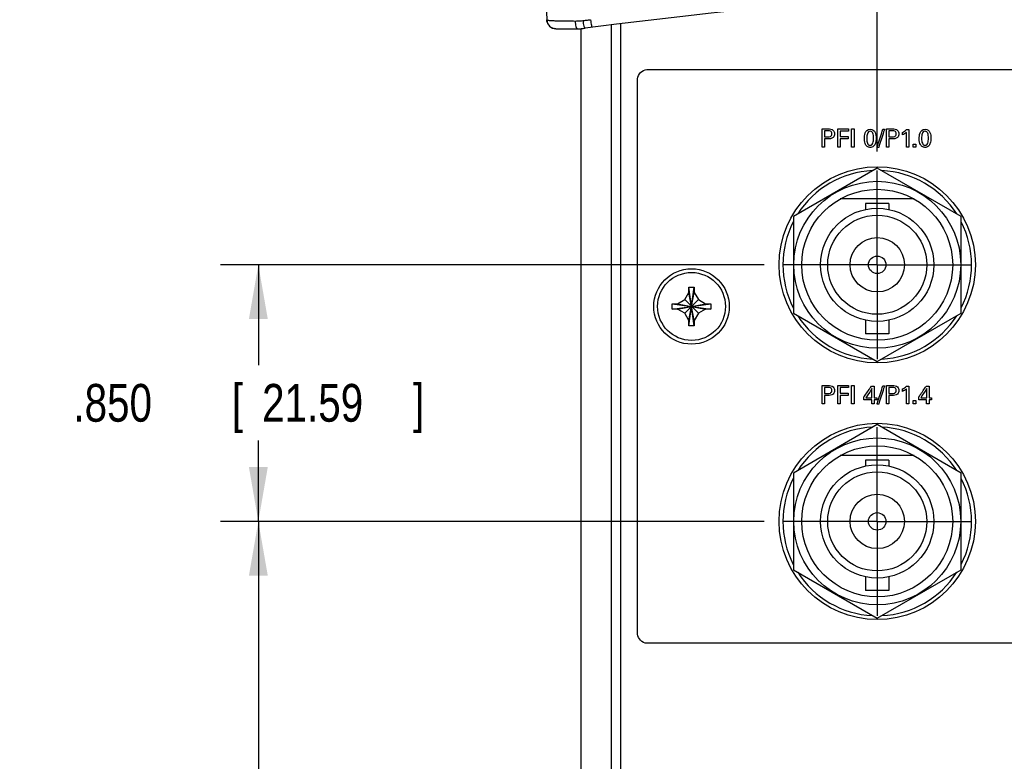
# Model space of a CAD drawing. Header units: inches. Extents: x 0 to 34, y 0 to 22.
# Tile 71 of 111: x 6.7 to 10, y 16.1 to 18.6. Entities that reach past the tile are written whole.
import ezdxf

# ---------------------------------------------------------------- set-up
doc = ezdxf.new("R2010")
doc.units = ezdxf.units.IN
doc.header["$LTSCALE"] = 1.87
doc.header["$MEASUREMENT"] = 0
doc.linetypes.add('CENTER', pattern=[0.6, 0.375, -0.075, 0.075, -0.075])
doc.layers.get('0').update_dxf_attribs({"linetype": 'CONTINUOUS'})
for name, color, linetype in [('DATUMCURVES', 7, 'CONTINUOUS'), ('DEFAULT_1', 7, 'CENTER'), ('DIMENSIONS', 7, 'CONTINUOUS')]:
    doc.layers.add(name, color=color, linetype=linetype)
doc.styles.get("Standard").update_dxf_attribs({"font": 'txt', "width": 0.8})
doc.dimstyles.new('DIMSTYLE_1', dxfattribs={"dimtxt": 0.125, "dimasz": 0.18, "dimexe": 0.18, "dimexo": 0.0625, "dimgap": 0.09, "dimtad": 0, "dimtih": 1, "dimtoh": 1, "dimdec": 3, "dimzin": 4, "dimdsep": 46, "dimtxsty": 'STANDARD', "dimblk": '_FILLED', "dimblk1": '_FILLED', "dimblk2": '_FILLED', "dimcen": 0.09, "dimadec": 0, "dimazin": 0, "dimtp": 0.001, "dimtm": 0.001, "dimtfac": 1, "dimtdec": 3, "dimtofl": 0, "dimtmove": 0, "dimatfit": 3, "dimldrblk": '_FILLED', "dimfxl": 1, "dimtolj": 1, "dimtzin": 4, "dimarcsym": 0})

# ---------------------------------------------------------------- blocks, each defined once
blk = doc.blocks.new('_FILLED')
at = {"color": 0, "linetype": 'BYBLOCK'}
blk.add_solid([(0, 0), (-1, 0.174), (-1, -0.174)], dxfattribs=at)
blk = doc.blocks.new('*D2')
at = {"layer": 'DIMENSIONS', "color": 2, "linetype": 'CONTINUOUS'}
for p, q in [((9.211, 16.9065), (7.4113, 16.9065)), ((7.5363, 16.9065), (7.5363, 15.9319)), ((7.5363, 14.7065), (7.5363, 15.6819)), ((9.211, 14.7065), (7.4113, 14.7065))]:
    blk.add_line(p, q, dxfattribs=at)
at = {"layer": 'DIMENSIONS', "color": 2, "linetype": 'CONTINUOUS', "xscale": 0.18, "yscale": 0.18, "zscale": 0.18}
for p, rotation in [((7.5363, 16.9065), 90), ((7.5363, 14.7065), 270)]:
    blk.add_blockref('_FILLED', p, dxfattribs=dict(at, rotation=rotation))
at = {"layer": 'DIMENSIONS', "color": 2, "linetype": 'CONTINUOUS', "width": 0.8}
for s, p in [('2.200', (6.8738, 15.7444)), ('[', (7.4988, 15.7444)), ('55.88', (7.5988, 15.7444)), (']', (8.0988, 15.7444))]:
    blk.add_text(s, height=0.125, dxfattribs=at).set_placement(p)
blk = doc.blocks.new('*D3')
at = {"layer": 'DIMENSIONS', "color": 2, "linetype": 'CONTINUOUS'}
for p, q in [((9.211, 17.7565), (7.4113, 17.7565)), ((7.5363, 17.7565), (7.5363, 17.4243)), ((7.5363, 16.9065), (7.5363, 17.1743)), ((9.211, 16.9065), (7.4113, 16.9065))]:
    blk.add_line(p, q, dxfattribs=at)
at = {"layer": 'DIMENSIONS', "color": 2, "linetype": 'CONTINUOUS', "xscale": 0.18, "yscale": 0.18, "zscale": 0.18}
for p, rotation in [((7.5363, 17.7565), 90), ((7.5363, 16.9065), 270)]:
    blk.add_blockref('_FILLED', p, dxfattribs=dict(at, rotation=rotation))
at = {"layer": 'DIMENSIONS', "color": 2, "linetype": 'CONTINUOUS', "width": 0.8}
for s, p in [('.850', (6.9238, 17.2368)), ('[', (7.4488, 17.2368)), ('21.59', (7.5488, 17.2368)), (']', (8.0488, 17.2368))]:
    blk.add_text(s, height=0.125, dxfattribs=at).set_placement(p)
blk = doc.blocks.new('*D4')
at = {"layer": 'DIMENSIONS', "color": 2, "linetype": 'CONTINUOUS'}
for p, q in [((8.4819, 19.038), (8.4819, 19.89)), ((9.586, 18.1315), (9.586, 19.89)), ((8.4819, 19.765), (8.1334, 19.765)), ((9.586, 19.765), (9.946, 19.765))]:
    blk.add_line(p, q, dxfattribs=at)
at = {"layer": 'DIMENSIONS', "color": 2, "linetype": 'CONTINUOUS', "xscale": 0.18, "yscale": 0.18, "zscale": 0.18}
blk.add_blockref('_FILLED', (8.4819, 19.765), dxfattribs=at)
at = {"layer": 'DIMENSIONS', "color": 2, "linetype": 'CONTINUOUS', "xscale": 0.18, "yscale": 0.18, "zscale": 0.18, "rotation": 180}
blk.add_blockref('_FILLED', (9.586, 19.765), dxfattribs=at)
at = {"layer": 'DIMENSIONS', "color": 2, "linetype": 'CONTINUOUS', "width": 0.8}
for s, p in [('1.104', (6.7459, 19.7025)), ('[', (7.3709, 19.7025)), ('28.04', (7.4709, 19.7025)), (']', (7.9709, 19.7025))]:
    blk.add_text(s, height=0.125, dxfattribs=at).set_placement(p)

msp = doc.modelspace()

# ---------------------------------------------------------------- linework, layer by layer
at = {"color": 7, "linetype": 'CONTINUOUS'}
for p, q in [((8.481, 18.8685), (8.4915, 18.5675)), ((8.492, 18.5628), (8.4915, 18.5675)), ((8.5215, 18.5385), (8.5157, 18.5391)), ((8.5215, 18.5385), (8.606, 18.5385)), ((8.5295, 18.5385), (8.5383, 18.5385)), ((8.5383, 18.5385), (8.5497, 18.5385)), ((8.606, 8.9481), (8.606, 18.539)), ((8.706, 8.9357), (8.706, 18.5514)), ((8.736, 18.554), (8.736, 8.933)), ((9.586, 18.077), (9.3085, 17.9167)), ((9.8635, 17.9167), (9.586, 18.077)), ((9.7084, 17.9745), (9.4636, 17.9745)), ((9.5475, 17.9598), (9.5475, 17.94)), ((9.6245, 17.9598), (9.5475, 17.9598)), ((9.6245, 17.9598), (9.6245, 17.94)), ((9.3085, 17.9167), (9.3085, 17.5963)), ((9.8635, 17.5963), (9.8635, 17.9167)), ((8.962, 17.5545), (8.98, 17.6825)), ((8.962, 17.6645), (8.962, 17.6825)), ((8.98, 17.5545), (8.962, 17.6825)), ((8.962, 17.6825), (8.98, 17.6825)), ((8.98, 17.6825), (8.98, 17.6645)), ((8.9484, 17.6411), (8.962, 17.6645)), ((8.962, 17.5725), (8.98, 17.6645)), ((8.98, 17.5725), (8.962, 17.6645)), ((8.98, 17.6645), (8.9935, 17.6411)), ((8.907, 17.6095), (8.907, 17.6275)), ((8.907, 17.6275), (9.035, 17.6095)), ((8.907, 17.6275), (8.925, 17.6275)), ((8.907, 17.6095), (9.035, 17.6275)), ((8.925, 17.6095), (8.907, 17.6095)), ((8.925, 17.6275), (8.9484, 17.6411)), ((8.925, 17.6275), (9.017, 17.6095)), ((8.925, 17.6095), (9.017, 17.6275)), ((8.9484, 17.596), (8.925, 17.6095)), ((8.9484, 17.596), (8.9935, 17.6411)), ((8.9935, 17.596), (8.9484, 17.6411)), ((8.9935, 17.6411), (9.017, 17.6275)), ((9.017, 17.6095), (8.9935, 17.596)), ((9.017, 17.6275), (9.035, 17.6275)), ((9.035, 17.6095), (9.017, 17.6095)), ((9.035, 17.6275), (9.035, 17.6095)), ((8.962, 17.5725), (8.9484, 17.596)), ((8.9935, 17.596), (8.98, 17.5725)), ((9.3085, 17.5963), (9.586, 17.4361)), ((9.586, 17.4361), (9.8635, 17.5963)), ((8.962, 17.5545), (8.962, 17.5725)), ((8.98, 17.5545), (8.962, 17.5545)), ((8.98, 17.5725), (8.98, 17.5545)), ((9.5475, 17.573), (9.5475, 17.5273)), ((9.6245, 17.573), (9.6245, 17.5273)), ((9.6245, 17.5273), (9.5475, 17.5273)), ((9.586, 17.227), (9.3085, 17.0667)), ((9.8635, 17.0667), (9.586, 17.227)), ((9.7084, 17.1245), (9.4636, 17.1245)), ((9.5475, 17.1098), (9.5475, 17.09)), ((9.6245, 17.1098), (9.5475, 17.1098)), ((9.6245, 17.1098), (9.6245, 17.09)), ((9.3085, 17.0667), (9.3085, 16.7463)), ((9.8635, 16.7463), (9.8635, 17.0667)), ((9.3085, 16.7463), (9.586, 16.5861)), ((9.586, 16.5861), (9.8635, 16.7463)), ((9.5475, 16.723), (9.5475, 16.6773)), ((9.6245, 16.723), (9.6245, 16.6773)), ((9.6245, 16.6773), (9.5475, 16.6773))]:
    msp.add_line(p, q, dxfattribs=at)
for centre, radius in [((9.586, 17.7565), 0.325), ((9.586, 17.7565), 0.2765), ((9.586, 17.7565), 0.25), ((9.586, 17.7565), 0.1875), ((9.586, 17.7565), 0.164), ((9.586, 17.7565), 0.09), ((9.586, 17.7565), 0.029), ((8.971, 17.6185), 0.125), ((8.971, 17.6185), 0.1125), ((9.586, 16.9065), 0.325), ((9.586, 16.9065), 0.2765), ((9.586, 16.9065), 0.25), ((9.586, 16.9065), 0.1875), ((9.586, 16.9065), 0.164), ((9.586, 16.9065), 0.09), ((9.586, 16.9065), 0.029)]:
    msp.add_circle(centre, radius, dxfattribs=at)
for centre, radius, start, end in [((11.971, -7.999), 26.75, 82.80027, 97.19973), ((8.5215, 18.5685), 0.03, 182, 270.0002), ((8.5215, 18.5685), 0.03, 190.9397, 258.9862), ((8.5934, 18.7385), 0.2, 270, 277.1997), ((9.586, 17.7565), 0.3125, 92.8821, 147.3645), ((9.586, 17.7565), 0.3125, 32.6355, 87.1179), ((9.586, 17.7565), 0.3125, 152.8684, 207.1316), ((9.586, 17.7565), 0.3125, 332.8684, 27.1316), ((9.586, 17.7565), 0.3125, 212.6355, 267.1179), ((9.586, 17.7565), 0.3125, 272.8821, 327.3645), ((9.586, 16.9065), 0.3125, 92.8821, 147.3645), ((9.586, 16.9065), 0.3125, 32.6355, 87.1179), ((9.586, 16.9065), 0.3125, 152.8684, 207.1316), ((9.586, 16.9065), 0.3125, 332.8684, 27.1316), ((9.586, 16.9065), 0.3125, 212.6355, 267.1179), ((9.586, 16.9065), 0.3125, 272.8821, 327.3645)]:
    msp.add_arc(centre, radius, start, end, dxfattribs=at)
for points, knots in [([(8.4915, 18.5675), (8.4915, 18.5673), (8.4926, 18.5671), (8.4939, 18.5668), (8.4965, 18.5665), (8.4983, 18.5663), (8.4994, 18.5662)], [0, 0, 0, 0, 0.082308, 0.288256, 0.600269, 1, 1, 1, 1]), ([(8.4994, 18.5662), (8.5006, 18.5661), (8.5034, 18.5659), (8.5061, 18.5657), (8.5075, 18.5656)], [0, 0, 0, 0, 0.466721, 1, 1, 1, 1]), ([(8.5075, 18.5656), (8.5092, 18.5655), (8.5126, 18.5653), (8.518, 18.5651), (8.5239, 18.5648), (8.5304, 18.5646), (8.5375, 18.5645), (8.5454, 18.5643), (8.554, 18.5642), (8.5635, 18.5641), (8.5741, 18.5641), (8.5816, 18.564), (8.5855, 18.564)], [0, 0, 0, 0, 0.062667, 0.131807, 0.207226, 0.289979, 0.381526, 0.48228, 0.592428, 0.713419, 0.848483, 1, 1, 1, 1]), ([(8.5855, 18.564), (8.5882, 18.564), (8.5938, 18.5641), (8.6022, 18.5646), (8.6079, 18.5651), (8.6108, 18.5654)], [0, 0, 0, 0, 0.322685, 0.656638, 1, 1, 1, 1]), ([(8.5855, 18.564), (8.5857, 18.5607), (8.5861, 18.5545), (8.5879, 18.5465), (8.5897, 18.5411), (8.5923, 18.5385), (8.5934, 18.5385)], [0, 0, 0, 0, 0.363477, 0.666883, 0.879722, 1, 1, 1, 1]), ([(8.6108, 18.5654), (8.6149, 18.5659), (8.6234, 18.5668), (8.632, 18.5678), (8.6365, 18.5684)], [0, 0, 0, 0, 0.47676, 1, 1, 1, 1]), ([(8.6108, 18.5654), (8.6113, 18.562), (8.6123, 18.556), (8.6143, 18.5478), (8.6158, 18.5431), (8.6176, 18.54), (8.6184, 18.5401)], [0, 0, 0, 0, 0.380785, 0.695868, 0.907498, 1, 1, 1, 1]), ([(8.6365, 18.5684), (8.637, 18.565), (8.6379, 18.5591), (8.6389, 18.5506), (8.6404, 18.5467), (8.6405, 18.5429), (8.6411, 18.543)], [0, 0, 0, 0, 0.391366, 0.71288, 0.924197, 1, 1, 1, 1])]:
    msp.add_open_spline(points, degree=3, knots=knots, dxfattribs=at)
at = {"layer": 'DATUMCURVES', "color": 40, "linetype": 'CONTINUOUS'}
for points in [[(8.7925, 18.373, 0.8645), (8.7925, 18.3871, 0.8645), (8.8083, 18.403, 0.8645), (8.8225, 18.403, 0.8645)], [(9.4235, 18.1999, 0.8645), (9.4196, 18.1999, 0.8645), (9.4157, 18.1999, 0.8645), (9.4118, 18.1999, 0.8645)], [(9.4908, 18.2067, 0.8645), (9.4908, 18.2043, 0.8645), (9.4908, 18.202, 0.8645), (9.4908, 18.1996, 0.8645)], [(9.5008, 18.2067, 0.8645), (9.5035, 18.2067, 0.8645), (9.5063, 18.2067, 0.8645), (9.5091, 18.2067, 0.8645)], [(9.5434, 18.1747, 0.8645), (9.5434, 18.1833, 0.8645), (9.5444, 18.2054, 0.8645), (9.5628, 18.2054, 0.8645)], [(9.6048, 18.2059, 0.8645), (9.6067, 18.2059, 0.8645), (9.6085, 18.2059, 0.8645), (9.6103, 18.2059, 0.8645)], [(9.6366, 18.1999, 0.8645), (9.6327, 18.1999, 0.8645), (9.6288, 18.1999, 0.8645), (9.6249, 18.1999, 0.8645)], [(9.6693, 18.1951, 0.8645), (9.6743, 18.1977, 0.8645), (9.6791, 18.2006, 0.8645), (9.6833, 18.2042, 0.8645)], [(9.6833, 18.2042, 0.8645), (9.6858, 18.2042, 0.8645), (9.6883, 18.2042, 0.8645), (9.6908, 18.2042, 0.8645)], [(9.725, 18.1747, 0.8645), (9.725, 18.1833, 0.8645), (9.726, 18.2054, 0.8645), (9.7443, 18.2054, 0.8645)], [(9.4118, 18.1803, 0.8645), (9.4152, 18.1803, 0.8645), (9.4185, 18.1803, 0.8645), (9.4218, 18.1803, 0.8645)], [(9.4216, 18.1733, 0.8645), (9.4183, 18.1733, 0.8645), (9.4151, 18.1733, 0.8645), (9.4118, 18.1733, 0.8645)], [(9.4893, 18.1809, 0.8645), (9.4893, 18.1785, 0.8645), (9.4893, 18.1762, 0.8645), (9.4893, 18.1739, 0.8645)], [(9.6249, 18.1803, 0.8645), (9.6282, 18.1803, 0.8645), (9.6315, 18.1803, 0.8645), (9.6348, 18.1803, 0.8645)], [(9.6347, 18.1733, 0.8645), (9.6314, 18.1733, 0.8645), (9.6282, 18.1733, 0.8645), (9.6249, 18.1733, 0.8645)], [(9.6828, 18.1951, 0.8645), (9.6787, 18.1917, 0.8645), (9.6741, 18.189, 0.8645), (9.6693, 18.1868, 0.8645)], [(9.6693, 18.1868, 0.8645), (9.6693, 18.1895, 0.8645), (9.6693, 18.1923, 0.8645), (9.6693, 18.1951, 0.8645)], [(9.4118, 18.1465, 0.8645), (9.4091, 18.1465, 0.8645), (9.4063, 18.1465, 0.8645), (9.4035, 18.1465, 0.8645)], [(9.4635, 18.1465, 0.8645), (9.4607, 18.1465, 0.8645), (9.4578, 18.1465, 0.8645), (9.455, 18.1465, 0.8645)], [(9.5091, 18.1465, 0.8645), (9.5063, 18.1465, 0.8645), (9.5035, 18.1465, 0.8645), (9.5008, 18.1465, 0.8645)], [(9.5908, 18.1452, 0.8645), (9.589, 18.1452, 0.8645), (9.5872, 18.1452, 0.8645), (9.5853, 18.1452, 0.8645)], [(9.6249, 18.1465, 0.8645), (9.6222, 18.1465, 0.8645), (9.6194, 18.1465, 0.8645), (9.6166, 18.1465, 0.8645)], [(9.6908, 18.1465, 0.8645), (9.6881, 18.1465, 0.8645), (9.6854, 18.1465, 0.8645), (9.6828, 18.1465, 0.8645)], [(9.7049, 18.1565, 0.8645), (9.708, 18.1565, 0.8645), (9.7111, 18.1565, 0.8645), (9.7142, 18.1565, 0.8645)], [(9.7049, 18.1465, 0.8645), (9.7049, 18.1499, 0.8645), (9.7049, 18.1532, 0.8645), (9.7049, 18.1565, 0.8645)], [(9.7142, 18.1465, 0.8645), (9.7111, 18.1465, 0.8645), (9.708, 18.1465, 0.8645), (9.7049, 18.1465, 0.8645)], [(9.7142, 18.1565, 0.8645), (9.7142, 18.1532, 0.8645), (9.7142, 18.1499, 0.8645), (9.7142, 18.1465, 0.8645)], [(9.4235, 17.3499, 0.8645), (9.4196, 17.3499, 0.8645), (9.4157, 17.3499, 0.8645), (9.4118, 17.3499, 0.8645)], [(9.4908, 17.3567, 0.8645), (9.4908, 17.3543, 0.8645), (9.4908, 17.352, 0.8645), (9.4908, 17.3496, 0.8645)], [(9.5008, 17.3567, 0.8645), (9.5035, 17.3567, 0.8645), (9.5063, 17.3567, 0.8645), (9.5091, 17.3567, 0.8645)], [(9.5671, 17.3549, 0.8645), (9.5701, 17.3549, 0.8645), (9.5731, 17.3549, 0.8645), (9.5761, 17.3549, 0.8645)], [(9.6048, 17.3559, 0.8645), (9.6067, 17.3559, 0.8645), (9.6085, 17.3559, 0.8645), (9.6103, 17.3559, 0.8645)], [(9.6366, 17.3499, 0.8645), (9.6327, 17.3499, 0.8645), (9.6288, 17.3499, 0.8645), (9.6249, 17.3499, 0.8645)], [(9.6693, 17.3451, 0.8645), (9.6743, 17.3477, 0.8645), (9.6791, 17.3506, 0.8645), (9.6833, 17.3542, 0.8645)], [(9.6833, 17.3542, 0.8645), (9.6858, 17.3542, 0.8645), (9.6883, 17.3542, 0.8645), (9.6908, 17.3542, 0.8645)], [(9.7487, 17.3549, 0.8645), (9.7517, 17.3549, 0.8645), (9.7547, 17.3549, 0.8645), (9.7577, 17.3549, 0.8645)], [(9.4118, 17.3303, 0.8645), (9.4152, 17.3303, 0.8645), (9.4185, 17.3303, 0.8645), (9.4218, 17.3303, 0.8645)], [(9.4216, 17.3233, 0.8645), (9.4183, 17.3233, 0.8645), (9.4151, 17.3233, 0.8645), (9.4118, 17.3233, 0.8645)], [(9.4893, 17.3309, 0.8645), (9.4893, 17.3285, 0.8645), (9.4893, 17.3262, 0.8645), (9.4893, 17.3239, 0.8645)], [(9.5421, 17.309, 0.8645), (9.5421, 17.3123, 0.8645), (9.5421, 17.3156, 0.8645), (9.5421, 17.3189, 0.8645)], [(9.6249, 17.3303, 0.8645), (9.6282, 17.3303, 0.8645), (9.6315, 17.3303, 0.8645), (9.6348, 17.3303, 0.8645)], [(9.6347, 17.3233, 0.8645), (9.6314, 17.3233, 0.8645), (9.6282, 17.3233, 0.8645), (9.6249, 17.3233, 0.8645)], [(9.6828, 17.3451, 0.8645), (9.6787, 17.3417, 0.8645), (9.6741, 17.339, 0.8645), (9.6693, 17.3368, 0.8645)], [(9.6693, 17.3368, 0.8645), (9.6693, 17.3395, 0.8645), (9.6693, 17.3423, 0.8645), (9.6693, 17.3451, 0.8645)], [(9.7237, 17.309, 0.8645), (9.7237, 17.3123, 0.8645), (9.7237, 17.3156, 0.8645), (9.7237, 17.3189, 0.8645)], [(9.4118, 17.2965, 0.8645), (9.4091, 17.2965, 0.8645), (9.4063, 17.2965, 0.8645), (9.4035, 17.2965, 0.8645)], [(9.4635, 17.2965, 0.8645), (9.4607, 17.2965, 0.8645), (9.4578, 17.2965, 0.8645), (9.455, 17.2965, 0.8645)], [(9.5091, 17.2965, 0.8645), (9.5063, 17.2965, 0.8645), (9.5035, 17.2965, 0.8645), (9.5008, 17.2965, 0.8645)], [(9.5681, 17.2965, 0.8645), (9.5681, 17.3007, 0.8645), (9.5681, 17.3049, 0.8645), (9.5681, 17.309, 0.8645)], [(9.5761, 17.2965, 0.8645), (9.5734, 17.2965, 0.8645), (9.5708, 17.2965, 0.8645), (9.5681, 17.2965, 0.8645)], [(9.5761, 17.3158, 0.8645), (9.5789, 17.3158, 0.8645), (9.5817, 17.3158, 0.8645), (9.5845, 17.3158, 0.8645)], [(9.5845, 17.309, 0.8645), (9.5817, 17.309, 0.8645), (9.5789, 17.309, 0.8645), (9.5761, 17.309, 0.8645)], [(9.5761, 17.309, 0.8645), (9.5761, 17.3049, 0.8645), (9.5761, 17.3007, 0.8645), (9.5761, 17.2965, 0.8645)], [(9.5845, 17.3158, 0.8645), (9.5845, 17.3135, 0.8645), (9.5845, 17.3113, 0.8645), (9.5845, 17.309, 0.8645)], [(9.5908, 17.2952, 0.8645), (9.589, 17.2952, 0.8645), (9.5872, 17.2952, 0.8645), (9.5853, 17.2952, 0.8645)], [(9.6249, 17.2965, 0.8645), (9.6222, 17.2965, 0.8645), (9.6194, 17.2965, 0.8645), (9.6166, 17.2965, 0.8645)], [(9.6908, 17.2965, 0.8645), (9.6881, 17.2965, 0.8645), (9.6854, 17.2965, 0.8645), (9.6828, 17.2965, 0.8645)], [(9.7049, 17.3065, 0.8645), (9.708, 17.3065, 0.8645), (9.7111, 17.3065, 0.8645), (9.7142, 17.3065, 0.8645)], [(9.7049, 17.2965, 0.8645), (9.7049, 17.2999, 0.8645), (9.7049, 17.3032, 0.8645), (9.7049, 17.3065, 0.8645)], [(9.7142, 17.2965, 0.8645), (9.7111, 17.2965, 0.8645), (9.708, 17.2965, 0.8645), (9.7049, 17.2965, 0.8645)], [(9.7142, 17.3065, 0.8645), (9.7142, 17.3032, 0.8645), (9.7142, 17.2999, 0.8645), (9.7142, 17.2965, 0.8645)], [(9.7497, 17.2965, 0.8645), (9.7497, 17.3007, 0.8645), (9.7497, 17.3049, 0.8645), (9.7497, 17.309, 0.8645)], [(9.7577, 17.2965, 0.8645), (9.755, 17.2965, 0.8645), (9.7523, 17.2965, 0.8645), (9.7497, 17.2965, 0.8645)], [(9.7577, 17.3158, 0.8645), (9.7605, 17.3158, 0.8645), (9.7633, 17.3158, 0.8645), (9.7661, 17.3158, 0.8645)], [(9.7661, 17.309, 0.8645), (9.7633, 17.309, 0.8645), (9.7605, 17.309, 0.8645), (9.7577, 17.309, 0.8645)], [(9.7577, 17.309, 0.8645), (9.7577, 17.3049, 0.8645), (9.7577, 17.3007, 0.8645), (9.7577, 17.2965, 0.8645)], [(9.7661, 17.3158, 0.8645), (9.7661, 17.3135, 0.8645), (9.7661, 17.3113, 0.8645), (9.7661, 17.309, 0.8645)], [(8.8225, 16.503, 0.8645), (8.8083, 16.503, 0.8645), (8.7925, 16.5188, 0.8645), (8.7925, 16.533, 0.8645)]]:
    msp.add_open_spline(points, degree=3, dxfattribs=at)
for points, knots in [([(8.8225, 18.403, 0.8645), (9.0183, 18.403, 0.8645), (10.2716, 18.403, 0.8645), (11.525, 18.403, 0.8645), (12.5825, 18.403, 0.8645)], [0, 0, 0, 0, 0.15625, 1, 1, 1, 1]), ([(8.7925, 16.533, 0.8645), (8.7925, 16.6288, 0.8645), (8.7925, 17.2421, 0.8645), (8.7925, 17.8555, 0.8645), (8.7925, 18.373, 0.8645)], [0, 0, 0, 0, 0.15625, 1, 1, 1, 1]), ([(9.4035, 18.2067, 0.8645), (9.4046, 18.2067, 0.8645), (9.4113, 18.2067, 0.8645), (9.418, 18.2067, 0.8645), (9.4237, 18.2067, 0.8645)], [0, 0, 0, 0, 0.15625, 1, 1, 1, 1]), ([(9.4035, 18.1465, 0.8645), (9.4035, 18.1497, 0.8645), (9.4035, 18.1697, 0.8645), (9.4035, 18.1898, 0.8645), (9.4035, 18.2067, 0.8645)], [0, 0, 0, 0, 0.15625, 1, 1, 1, 1]), ([(9.4118, 18.1999, 0.8645), (9.4118, 18.1989, 0.8645), (9.4118, 18.1924, 0.8645), (9.4118, 18.1858, 0.8645), (9.4118, 18.1803, 0.8645)], [0, 0, 0, 0, 0.15625, 1, 1, 1, 1]), ([(9.4237, 18.2067, 0.8645), (9.4294, 18.2067, 0.8645), (9.4409, 18.2051, 0.8645), (9.4461, 18.1901, 0.8645), (9.4403, 18.1747, 0.8645), (9.4279, 18.1733, 0.8645), (9.4216, 18.1733, 0.8645)], [0, 0, 0, 0, 0.279895, 0.48385, 0.691122, 1, 1, 1, 1]), ([(9.4218, 18.1803, 0.8645), (9.4248, 18.1803, 0.8645), (9.4297, 18.1803, 0.8645), (9.4351, 18.1848, 0.8645), (9.436, 18.1904, 0.8645), (9.4352, 18.1959, 0.8645), (9.4304, 18.1999, 0.8645), (9.4261, 18.1999, 0.8645), (9.4235, 18.1999, 0.8645)], [0, 0, 0, 0, 0.244769, 0.369269, 0.527844, 0.677836, 0.791049, 1, 1, 1, 1]), ([(9.455, 18.2067, 0.8645), (9.4569, 18.2067, 0.8645), (9.4688, 18.2067, 0.8645), (9.4808, 18.2067, 0.8645), (9.4908, 18.2067, 0.8645)], [0, 0, 0, 0, 0.15625, 1, 1, 1, 1]), ([(9.455, 18.1465, 0.8645), (9.455, 18.1497, 0.8645), (9.455, 18.1697, 0.8645), (9.455, 18.1898, 0.8645), (9.455, 18.2067, 0.8645)], [0, 0, 0, 0, 0.15625, 1, 1, 1, 1]), ([(9.4908, 18.1996, 0.8645), (9.4894, 18.1996, 0.8645), (9.4803, 18.1996, 0.8645), (9.4712, 18.1996, 0.8645), (9.4635, 18.1996, 0.8645)], [0, 0, 0, 0, 0.15625, 1, 1, 1, 1]), ([(9.4635, 18.1996, 0.8645), (9.4635, 18.1986, 0.8645), (9.4635, 18.1924, 0.8645), (9.4635, 18.1861, 0.8645), (9.4635, 18.1809, 0.8645)], [0, 0, 0, 0, 0.15625, 1, 1, 1, 1]), ([(9.5008, 18.1465, 0.8645), (9.5008, 18.1497, 0.8645), (9.5008, 18.1697, 0.8645), (9.5008, 18.1898, 0.8645), (9.5008, 18.2067, 0.8645)], [0, 0, 0, 0, 0.15625, 1, 1, 1, 1]), ([(9.5091, 18.2067, 0.8645), (9.5091, 18.2036, 0.8645), (9.5091, 18.1835, 0.8645), (9.5091, 18.1634, 0.8645), (9.5091, 18.1465, 0.8645)], [0, 0, 0, 0, 0.15625, 1, 1, 1, 1]), ([(9.5622, 18.1987, 0.8645), (9.5602, 18.1985, 0.8645), (9.5561, 18.1969, 0.8645), (9.552, 18.1891, 0.8645), (9.5512, 18.1767, 0.8645), (9.5517, 18.1658, 0.8645), (9.5535, 18.1585, 0.8645), (9.5564, 18.1544, 0.8645), (9.5591, 18.1528, 0.8645), (9.5612, 18.1524, 0.8645), (9.5619, 18.1522, 0.8645), (9.5627, 18.1523, 0.8645)], [0, 0, 0, 0, 0.102362, 0.214961, 0.440157, 0.580118, 0.720079, 0.860039, 0.93002, 0.96501, 1, 1, 1, 1]), ([(9.5628, 18.2054, 0.8645), (9.5714, 18.2054, 0.8645), (9.5811, 18.196, 0.8645), (9.5827, 18.1728, 0.8645), (9.5807, 18.1588, 0.8645), (9.5751, 18.1495, 0.8645), (9.5675, 18.1456, 0.8645), (9.5638, 18.1453, 0.8645), (9.5622, 18.1454, 0.8645), (9.562, 18.1454, 0.8645)], [0, 0, 0, 0, 0.150746, 0.301492, 0.491693, 0.681895, 0.829965, 0.978036, 1, 1, 1, 1]), ([(9.5627, 18.1523, 0.8645), (9.5635, 18.1523, 0.8645), (9.5662, 18.1526, 0.8645), (9.5694, 18.1548, 0.8645), (9.5734, 18.1615, 0.8645), (9.5743, 18.174, 0.8645), (9.5737, 18.1851, 0.8645), (9.572, 18.1926, 0.8645), (9.5687, 18.1975, 0.8645), (9.5646, 18.1988, 0.8645), (9.5624, 18.1987, 0.8645), (9.5622, 18.1987, 0.8645)], [0, 0, 0, 0, 0.052643, 0.105287, 0.210573, 0.421147, 0.562166, 0.703186, 0.844205, 0.985224, 1, 1, 1, 1]), ([(9.5853, 18.1452, 0.8645), (9.5864, 18.1484, 0.8645), (9.5929, 18.1686, 0.8645), (9.5994, 18.1889, 0.8645), (9.6048, 18.2059, 0.8645)], [0, 0, 0, 0, 0.15625, 1, 1, 1, 1]), ([(9.6103, 18.2059, 0.8645), (9.6093, 18.2028, 0.8645), (9.6028, 18.1825, 0.8645), (9.5963, 18.1623, 0.8645), (9.5908, 18.1452, 0.8645)], [0, 0, 0, 0, 0.15625, 1, 1, 1, 1]), ([(9.6166, 18.2067, 0.8645), (9.6176, 18.2067, 0.8645), (9.6244, 18.2067, 0.8645), (9.6311, 18.2067, 0.8645), (9.6368, 18.2067, 0.8645)], [0, 0, 0, 0, 0.15625, 1, 1, 1, 1]), ([(9.6166, 18.1465, 0.8645), (9.6166, 18.1497, 0.8645), (9.6166, 18.1697, 0.8645), (9.6166, 18.1898, 0.8645), (9.6166, 18.2067, 0.8645)], [0, 0, 0, 0, 0.15625, 1, 1, 1, 1]), ([(9.6249, 18.1999, 0.8645), (9.6249, 18.1989, 0.8645), (9.6249, 18.1924, 0.8645), (9.6249, 18.1858, 0.8645), (9.6249, 18.1803, 0.8645)], [0, 0, 0, 0, 0.15625, 1, 1, 1, 1]), ([(9.6368, 18.2067, 0.8645), (9.6425, 18.2067, 0.8645), (9.654, 18.2051, 0.8645), (9.6592, 18.1901, 0.8645), (9.6533, 18.1747, 0.8645), (9.641, 18.1733, 0.8645), (9.6347, 18.1733, 0.8645)], [0, 0, 0, 0, 0.279895, 0.48385, 0.691122, 1, 1, 1, 1]), ([(9.6348, 18.1803, 0.8645), (9.6379, 18.1803, 0.8645), (9.6428, 18.1803, 0.8645), (9.6482, 18.1848, 0.8645), (9.6491, 18.1904, 0.8645), (9.6482, 18.1959, 0.8645), (9.6435, 18.1999, 0.8645), (9.6392, 18.1999, 0.8645), (9.6366, 18.1999, 0.8645)], [0, 0, 0, 0, 0.244769, 0.369269, 0.527844, 0.677836, 0.791049, 1, 1, 1, 1]), ([(9.6908, 18.2042, 0.8645), (9.6908, 18.2012, 0.8645), (9.6908, 18.182, 0.8645), (9.6908, 18.1627, 0.8645), (9.6908, 18.1465, 0.8645)], [0, 0, 0, 0, 0.15625, 1, 1, 1, 1]), ([(9.7438, 18.1987, 0.8645), (9.7418, 18.1985, 0.8645), (9.7377, 18.1969, 0.8645), (9.7336, 18.1891, 0.8645), (9.7328, 18.1767, 0.8645), (9.7333, 18.1658, 0.8645), (9.7351, 18.1585, 0.8645), (9.738, 18.1544, 0.8645), (9.7407, 18.1528, 0.8645), (9.7428, 18.1524, 0.8645), (9.7435, 18.1522, 0.8645), (9.7443, 18.1523, 0.8645)], [0, 0, 0, 0, 0.102362, 0.214961, 0.440157, 0.580118, 0.720079, 0.860039, 0.93002, 0.96501, 1, 1, 1, 1]), ([(9.7443, 18.2054, 0.8645), (9.753, 18.2054, 0.8645), (9.7627, 18.196, 0.8645), (9.7643, 18.1728, 0.8645), (9.7623, 18.1588, 0.8645), (9.7566, 18.1495, 0.8645), (9.7491, 18.1456, 0.8645), (9.7454, 18.1453, 0.8645), (9.7438, 18.1454, 0.8645), (9.7436, 18.1454, 0.8645)], [0, 0, 0, 0, 0.15075, 0.301501, 0.491708, 0.681914, 0.829969, 0.978023, 1, 1, 1, 1]), ([(9.7443, 18.1523, 0.8645), (9.7451, 18.1523, 0.8645), (9.7478, 18.1526, 0.8645), (9.751, 18.1548, 0.8645), (9.755, 18.1615, 0.8645), (9.7558, 18.174, 0.8645), (9.7553, 18.1851, 0.8645), (9.7535, 18.1926, 0.8645), (9.7503, 18.1975, 0.8645), (9.7462, 18.1988, 0.8645), (9.744, 18.1987, 0.8645), (9.7438, 18.1987, 0.8645)], [0, 0, 0, 0, 0.052643, 0.105286, 0.210572, 0.421145, 0.562164, 0.703182, 0.844201, 0.98522, 1, 1, 1, 1]), ([(9.4118, 18.1733, 0.8645), (9.4118, 18.1719, 0.8645), (9.4118, 18.163, 0.8645), (9.4118, 18.154, 0.8645), (9.4118, 18.1465, 0.8645)], [0, 0, 0, 0, 0.15625, 1, 1, 1, 1]), ([(9.4635, 18.1809, 0.8645), (9.4649, 18.1809, 0.8645), (9.4734, 18.1809, 0.8645), (9.482, 18.1809, 0.8645), (9.4893, 18.1809, 0.8645)], [0, 0, 0, 0, 0.15625, 1, 1, 1, 1]), ([(9.4893, 18.1739, 0.8645), (9.4879, 18.1739, 0.8645), (9.4793, 18.1739, 0.8645), (9.4708, 18.1739, 0.8645), (9.4635, 18.1739, 0.8645)], [0, 0, 0, 0, 0.15625, 1, 1, 1, 1]), ([(9.4635, 18.1739, 0.8645), (9.4635, 18.1724, 0.8645), (9.4635, 18.1633, 0.8645), (9.4635, 18.1542, 0.8645), (9.4635, 18.1465, 0.8645)], [0, 0, 0, 0, 0.15625, 1, 1, 1, 1]), ([(9.562, 18.1454, 0.8645), (9.5601, 18.1454, 0.8645), (9.5571, 18.146, 0.8645), (9.5512, 18.1488, 0.8645), (9.546, 18.1556, 0.8645), (9.5434, 18.1644, 0.8645), (9.5434, 18.1747, 0.8645)], [0, 0, 0, 0, 0.129884, 0.274201, 0.562833, 1, 1, 1, 1]), ([(9.6249, 18.1733, 0.8645), (9.6249, 18.1719, 0.8645), (9.6249, 18.163, 0.8645), (9.6249, 18.154, 0.8645), (9.6249, 18.1465, 0.8645)], [0, 0, 0, 0, 0.15625, 1, 1, 1, 1]), ([(9.6828, 18.1465, 0.8645), (9.6828, 18.1491, 0.8645), (9.6828, 18.1652, 0.8645), (9.6828, 18.1814, 0.8645), (9.6828, 18.1951, 0.8645)], [0, 0, 0, 0, 0.15625, 1, 1, 1, 1]), ([(9.7436, 18.1454, 0.8645), (9.7417, 18.1454, 0.8645), (9.7387, 18.146, 0.8645), (9.7328, 18.1488, 0.8645), (9.7276, 18.1556, 0.8645), (9.725, 18.1644, 0.8645), (9.725, 18.1747, 0.8645)], [0, 0, 0, 0, 0.129956, 0.274352, 0.563144, 1, 1, 1, 1]), ([(9.4035, 17.3567, 0.8645), (9.4046, 17.3567, 0.8645), (9.4113, 17.3567, 0.8645), (9.418, 17.3567, 0.8645), (9.4237, 17.3567, 0.8645)], [0, 0, 0, 0, 0.15625, 1, 1, 1, 1]), ([(9.4035, 17.2965, 0.8645), (9.4035, 17.2997, 0.8645), (9.4035, 17.3197, 0.8645), (9.4035, 17.3398, 0.8645), (9.4035, 17.3567, 0.8645)], [0, 0, 0, 0, 0.15625, 1, 1, 1, 1]), ([(9.4118, 17.3499, 0.8645), (9.4118, 17.3489, 0.8645), (9.4118, 17.3424, 0.8645), (9.4118, 17.3358, 0.8645), (9.4118, 17.3303, 0.8645)], [0, 0, 0, 0, 0.15625, 1, 1, 1, 1]), ([(9.4237, 17.3567, 0.8645), (9.4294, 17.3567, 0.8645), (9.4409, 17.3551, 0.8645), (9.4461, 17.3401, 0.8645), (9.4402, 17.3247, 0.8645), (9.4279, 17.3233, 0.8645), (9.4216, 17.3233, 0.8645)], [0, 0, 0, 0, 0.279883, 0.483931, 0.691108, 1, 1, 1, 1]), ([(9.4218, 17.3303, 0.8645), (9.4248, 17.3303, 0.8645), (9.4297, 17.3303, 0.8645), (9.4351, 17.3348, 0.8645), (9.436, 17.3404, 0.8645), (9.4352, 17.3459, 0.8645), (9.4304, 17.3499, 0.8645), (9.4261, 17.3499, 0.8645), (9.4235, 17.3499, 0.8645)], [0, 0, 0, 0, 0.244769, 0.369269, 0.527844, 0.677836, 0.791049, 1, 1, 1, 1]), ([(9.455, 17.3567, 0.8645), (9.4569, 17.3567, 0.8645), (9.4688, 17.3567, 0.8645), (9.4808, 17.3567, 0.8645), (9.4908, 17.3567, 0.8645)], [0, 0, 0, 0, 0.15625, 1, 1, 1, 1]), ([(9.455, 17.2965, 0.8645), (9.455, 17.2997, 0.8645), (9.455, 17.3197, 0.8645), (9.455, 17.3398, 0.8645), (9.455, 17.3567, 0.8645)], [0, 0, 0, 0, 0.15625, 1, 1, 1, 1]), ([(9.4908, 17.3496, 0.8645), (9.4894, 17.3496, 0.8645), (9.4803, 17.3496, 0.8645), (9.4712, 17.3496, 0.8645), (9.4635, 17.3496, 0.8645)], [0, 0, 0, 0, 0.15625, 1, 1, 1, 1]), ([(9.4635, 17.3496, 0.8645), (9.4635, 17.3486, 0.8645), (9.4635, 17.3424, 0.8645), (9.4635, 17.3361, 0.8645), (9.4635, 17.3309, 0.8645)], [0, 0, 0, 0, 0.15625, 1, 1, 1, 1]), ([(9.5008, 17.2965, 0.8645), (9.5008, 17.2997, 0.8645), (9.5008, 17.3197, 0.8645), (9.5008, 17.3398, 0.8645), (9.5008, 17.3567, 0.8645)], [0, 0, 0, 0, 0.15625, 1, 1, 1, 1]), ([(9.5091, 17.3567, 0.8645), (9.5091, 17.3536, 0.8645), (9.5091, 17.3335, 0.8645), (9.5091, 17.3134, 0.8645), (9.5091, 17.2965, 0.8645)], [0, 0, 0, 0, 0.15625, 1, 1, 1, 1]), ([(9.5421, 17.3189, 0.8645), (9.5434, 17.3208, 0.8645), (9.5517, 17.3328, 0.8645), (9.5601, 17.3448, 0.8645), (9.5671, 17.3549, 0.8645)], [0, 0, 0, 0, 0.15625, 1, 1, 1, 1]), ([(9.5761, 17.3549, 0.8645), (9.5761, 17.3529, 0.8645), (9.5761, 17.3398, 0.8645), (9.5761, 17.3268, 0.8645), (9.5761, 17.3158, 0.8645)], [0, 0, 0, 0, 0.15625, 1, 1, 1, 1]), ([(9.5853, 17.2952, 0.8645), (9.5864, 17.2984, 0.8645), (9.5929, 17.3186, 0.8645), (9.5994, 17.3389, 0.8645), (9.6048, 17.3559, 0.8645)], [0, 0, 0, 0, 0.15625, 1, 1, 1, 1]), ([(9.6103, 17.3559, 0.8645), (9.6093, 17.3528, 0.8645), (9.6028, 17.3325, 0.8645), (9.5963, 17.3123, 0.8645), (9.5908, 17.2952, 0.8645)], [0, 0, 0, 0, 0.15625, 1, 1, 1, 1]), ([(9.6166, 17.3567, 0.8645), (9.6176, 17.3567, 0.8645), (9.6244, 17.3567, 0.8645), (9.6311, 17.3567, 0.8645), (9.6368, 17.3567, 0.8645)], [0, 0, 0, 0, 0.15625, 1, 1, 1, 1]), ([(9.6166, 17.2965, 0.8645), (9.6166, 17.2997, 0.8645), (9.6166, 17.3197, 0.8645), (9.6166, 17.3398, 0.8645), (9.6166, 17.3567, 0.8645)], [0, 0, 0, 0, 0.15625, 1, 1, 1, 1]), ([(9.6249, 17.3499, 0.8645), (9.6249, 17.3489, 0.8645), (9.6249, 17.3424, 0.8645), (9.6249, 17.3358, 0.8645), (9.6249, 17.3303, 0.8645)], [0, 0, 0, 0, 0.15625, 1, 1, 1, 1]), ([(9.6368, 17.3567, 0.8645), (9.6425, 17.3567, 0.8645), (9.654, 17.3551, 0.8645), (9.6592, 17.3401, 0.8645), (9.6533, 17.3247, 0.8645), (9.641, 17.3233, 0.8645), (9.6347, 17.3233, 0.8645)], [0, 0, 0, 0, 0.279883, 0.483931, 0.691108, 1, 1, 1, 1]), ([(9.6348, 17.3303, 0.8645), (9.6379, 17.3303, 0.8645), (9.6428, 17.3303, 0.8645), (9.6482, 17.3348, 0.8645), (9.6491, 17.3404, 0.8645), (9.6482, 17.3459, 0.8645), (9.6435, 17.3499, 0.8645), (9.6392, 17.3499, 0.8645), (9.6366, 17.3499, 0.8645)], [0, 0, 0, 0, 0.244769, 0.369269, 0.527844, 0.677836, 0.791049, 1, 1, 1, 1]), ([(9.6908, 17.3542, 0.8645), (9.6908, 17.3512, 0.8645), (9.6908, 17.332, 0.8645), (9.6908, 17.3127, 0.8645), (9.6908, 17.2965, 0.8645)], [0, 0, 0, 0, 0.15625, 1, 1, 1, 1]), ([(9.7237, 17.3189, 0.8645), (9.725, 17.3208, 0.8645), (9.7333, 17.3328, 0.8645), (9.7416, 17.3448, 0.8645), (9.7487, 17.3549, 0.8645)], [0, 0, 0, 0, 0.15625, 1, 1, 1, 1]), ([(9.7577, 17.3549, 0.8645), (9.7577, 17.3529, 0.8645), (9.7577, 17.3398, 0.8645), (9.7577, 17.3268, 0.8645), (9.7577, 17.3158, 0.8645)], [0, 0, 0, 0, 0.15625, 1, 1, 1, 1]), ([(9.4118, 17.3233, 0.8645), (9.4118, 17.3219, 0.8645), (9.4118, 17.313, 0.8645), (9.4118, 17.304, 0.8645), (9.4118, 17.2965, 0.8645)], [0, 0, 0, 0, 0.15625, 1, 1, 1, 1]), ([(9.4635, 17.3309, 0.8645), (9.4649, 17.3309, 0.8645), (9.4734, 17.3309, 0.8645), (9.482, 17.3309, 0.8645), (9.4893, 17.3309, 0.8645)], [0, 0, 0, 0, 0.15625, 1, 1, 1, 1]), ([(9.4893, 17.3239, 0.8645), (9.4879, 17.3239, 0.8645), (9.4793, 17.3239, 0.8645), (9.4708, 17.3239, 0.8645), (9.4635, 17.3239, 0.8645)], [0, 0, 0, 0, 0.15625, 1, 1, 1, 1]), ([(9.4635, 17.3239, 0.8645), (9.4635, 17.3224, 0.8645), (9.4635, 17.3133, 0.8645), (9.4635, 17.3042, 0.8645), (9.4635, 17.2965, 0.8645)], [0, 0, 0, 0, 0.15625, 1, 1, 1, 1]), ([(9.5683, 17.3462, 0.8645), (9.5673, 17.3446, 0.8645), (9.5607, 17.3345, 0.8645), (9.554, 17.3243, 0.8645), (9.5484, 17.3158, 0.8645)], [0, 0, 0, 0, 0.15625, 1, 1, 1, 1]), ([(9.5683, 17.3158, 0.8645), (9.5683, 17.3174, 0.8645), (9.5683, 17.3275, 0.8645), (9.5683, 17.3376, 0.8645), (9.5683, 17.3462, 0.8645)], [0, 0, 0, 0, 0.15625, 1, 1, 1, 1]), ([(9.6249, 17.3233, 0.8645), (9.6249, 17.3219, 0.8645), (9.6249, 17.313, 0.8645), (9.6249, 17.304, 0.8645), (9.6249, 17.2965, 0.8645)], [0, 0, 0, 0, 0.15625, 1, 1, 1, 1]), ([(9.6828, 17.2965, 0.8645), (9.6828, 17.299, 0.8645), (9.6828, 17.3152, 0.8645), (9.6828, 17.3314, 0.8645), (9.6828, 17.3451, 0.8645)], [0, 0, 0, 0, 0.15625, 1, 1, 1, 1]), ([(9.7499, 17.3462, 0.8645), (9.7489, 17.3446, 0.8645), (9.7423, 17.3345, 0.8645), (9.7356, 17.3243, 0.8645), (9.73, 17.3158, 0.8645)], [0, 0, 0, 0, 0.15625, 1, 1, 1, 1]), ([(9.7499, 17.3158, 0.8645), (9.7499, 17.3174, 0.8645), (9.7499, 17.3275, 0.8645), (9.7499, 17.3376, 0.8645), (9.7499, 17.3462, 0.8645)], [0, 0, 0, 0, 0.15625, 1, 1, 1, 1]), ([(9.5681, 17.309, 0.8645), (9.5667, 17.309, 0.8645), (9.5581, 17.309, 0.8645), (9.5494, 17.309, 0.8645), (9.5421, 17.309, 0.8645)], [0, 0, 0, 0, 0.15625, 1, 1, 1, 1]), ([(9.5484, 17.3158, 0.8645), (9.5495, 17.3158, 0.8645), (9.5561, 17.3158, 0.8645), (9.5627, 17.3158, 0.8645), (9.5683, 17.3158, 0.8645)], [0, 0, 0, 0, 0.15625, 1, 1, 1, 1]), ([(9.7497, 17.309, 0.8645), (9.7483, 17.309, 0.8645), (9.7397, 17.309, 0.8645), (9.731, 17.309, 0.8645), (9.7237, 17.309, 0.8645)], [0, 0, 0, 0, 0.15625, 1, 1, 1, 1]), ([(9.73, 17.3158, 0.8645), (9.7311, 17.3158, 0.8645), (9.7377, 17.3158, 0.8645), (9.7443, 17.3158, 0.8645), (9.7499, 17.3158, 0.8645)], [0, 0, 0, 0, 0.15625, 1, 1, 1, 1]), ([(12.5825, 16.503, 0.8645), (12.3866, 16.503, 0.8645), (11.1333, 16.503, 0.8645), (9.88, 16.503, 0.8645), (8.8225, 16.503, 0.8645)], [0, 0, 0, 0, 0.15625, 1, 1, 1, 1])]:
    msp.add_open_spline(points, degree=3, knots=knots, dxfattribs=at)
at = {"layer": 'DEFAULT_1', "color": 7, "linetype": 'CENTER'}
for p, q in [((9.586, 17.7565), (9.586, 18.069)), ((9.586, 17.7565), (9.2735, 17.7565)), ((9.586, 17.7565), (9.586, 17.444)), ((9.586, 17.7565), (9.8985, 17.7565)), ((9.586, 16.9065), (9.586, 17.219)), ((9.586, 16.9065), (9.2735, 16.9065)), ((9.586, 16.9065), (9.586, 16.594)), ((9.586, 16.9065), (9.8985, 16.9065))]:
    msp.add_line(p, q, dxfattribs=at)

# ---------------------------------------------------------------- dimensions: what is measured, and where the dimension line sits
at = {"layer": 'DIMENSIONS', "color": 2, "linetype": 'CONTINUOUS'}
for base, p1, p2, angle, picture, middle in [((8.4819, 19.765), (9.586, 18.1315), (8.4819, 19.038), 180, '*D4', (7.4084, 19.765)), ((7.5363, 17.7565), (9.211, 16.9065), (9.211, 17.7565), 90, '*D3', (7.5363, 17.2993)), ((7.5363, 14.7065), (9.211, 16.9065), (9.211, 14.7065), 270, '*D2', (7.5363, 15.8069))]:
    dim = msp.add_linear_dim(base=base, p1=p1, p2=p2, angle=angle, dimstyle='DIMSTYLE_1', dxfattribs=at)
    dim.commit()
    dim.dimension.update_dxf_attribs({"geometry": picture, "text_midpoint": middle, "dimtype": 160})

doc.saveas('drawing.dxf')
